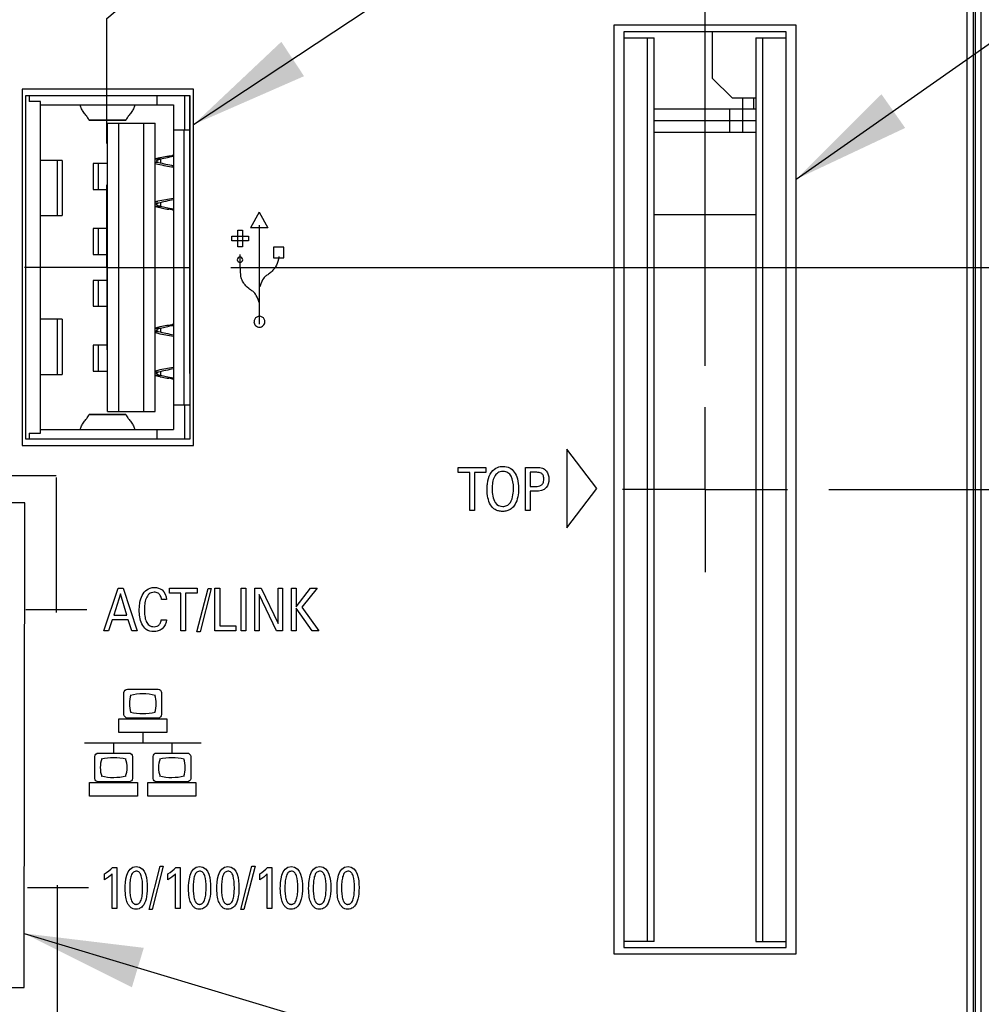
# Model space of a CAD drawing. Header units: inches. Extents: x 0.2 to 16.8, y 0.2 to 10.8.
# Tile 11 of 23: x 8.9 to 10.3, y 5.8 to 7.3. Entities that reach past the tile are written whole.
import ezdxf

# ---------------------------------------------------------------- set-up
doc = ezdxf.new("R2010")
doc.units = ezdxf.units.IN
doc.header["$LTSCALE"] = 0.935
doc.header["$MEASUREMENT"] = 0
doc.linetypes.add('CENTER', pattern=[0.6, 0.375, -0.075, 0.075, -0.075])
doc.linetypes.add('PHANTOM', pattern=[0.8, 0.45, -0.05, 0.1, -0.05, 0.1, -0.05])
doc.layers.get('0').update_dxf_attribs({"linetype": 'CONTINUOUS'})
for name, color, linetype in [('DATUMCURVES', 7, 'CONTINUOUS'), ('DEFAULT_1', 7, 'CENTER'), ('DETAIL', 7, 'CONTINUOUS'), ('DIMENSIONS', 7, 'CONTINUOUS')]:
    doc.layers.add(name, color=color, linetype=linetype)
doc.styles.get("Standard").update_dxf_attribs({"font": 'txt', "width": 0.8})
doc.dimstyles.new('DIMSTYLE_1', dxfattribs={"dimtxt": 0.125, "dimasz": 0.18, "dimexe": 0.18, "dimexo": 0.0625, "dimgap": 0.09, "dimtad": 0, "dimtih": 1, "dimtoh": 1, "dimdec": 3, "dimzin": 4, "dimdsep": 46, "dimtxsty": 'STANDARD', "dimblk": '_FILLED', "dimblk1": '_FILLED', "dimblk2": '_FILLED', "dimcen": 0.09, "dimadec": 0, "dimazin": 0, "dimtp": 0.01, "dimtm": 0.01, "dimtfac": 1, "dimtdec": 3, "dimtofl": 0, "dimtmove": 0, "dimatfit": 3, "dimldrblk": '_FILLED', "dimfxl": 1, "dimtolj": 1, "dimtzin": 4, "dimarcsym": 0})
doc.dimstyles.get("Standard").update_dxf_attribs({"dimtxt": 0.125, "dimasz": 0.18, "dimexe": 0.18, "dimexo": 0.0625, "dimgap": 0.09, "dimtad": 0, "dimtih": 1, "dimtoh": 1, "dimdec": 3, "dimzin": 4, "dimdsep": 46, "dimtxsty": 'STANDARD', "dimblk": '_FILLED', "dimblk1": '_FILLED', "dimblk2": '_FILLED', "dimcen": 0.09, "dimadec": 0, "dimazin": 0, "dimtol": 1, "dimtp": 0.01, "dimtm": 0.01, "dimtfac": 1, "dimtdec": 3, "dimtofl": 0, "dimtmove": 0, "dimatfit": 3, "dimldrblk": '_FILLED', "dimfxl": 1, "dimtolj": 1, "dimtzin": 4, "dimarcsym": 0})

# ---------------------------------------------------------------- blocks, each defined once
blk = doc.blocks.new('*D2')
at = {"layer": 'DIMENSIONS', "color": 2, "linetype": 'CONTINUOUS'}
blk.add_line((10.0961, 6.5971), (11.0147, 6.5971), dxfattribs=at)
at = {"layer": 'DIMENSIONS', "color": 2, "linetype": 'CONTINUOUS', "insert": (11.0772, 6.6596), "char_height": 0.125, "width": 1.325, "attachment_point": 1, "line_spacing_factor": 0.9}
blk.add_mtext('3.266{\\Ftxt.shx;\\W1.000000;\\H0.125000; }[82.95]', dxfattribs=at)
blk = doc.blocks.new('_FILLED')
at = {"color": 0, "linetype": 'BYBLOCK'}
blk.add_solid([(0, 0), (-1, 0.1736), (-1, -0.1736)], dxfattribs=at)
blk = doc.blocks.new('*D3')
at = {"layer": 'DIMENSIONS', "color": 2, "linetype": 'CONTINUOUS'}
blk.add_line((9.1897, 6.9339), (11.0147, 6.9339), dxfattribs=at)
at = {"layer": 'DIMENSIONS', "color": 2, "linetype": 'CONTINUOUS', "insert": (11.0772, 6.9964), "char_height": 0.125, "width": 1.325, "attachment_point": 1, "line_spacing_factor": 0.9}
blk.add_mtext('3.603{\\Ftxt.shx;\\W1.000000;\\H0.125000; }[91.51]', dxfattribs=at)
blk = doc.blocks.new('*D14')
at = {"layer": 'DIMENSIONS', "color": 2, "linetype": 'CONTINUOUS'}
for p, q in [((8.104, 6.0215), (8.104, 5.7547)), ((8.104, 5.7547), (8.2713, 5.559)), ((8.2713, 5.559), (8.2713, 2.4487))]:
    blk.add_line(p, q, dxfattribs=at)
at = {"layer": 'DIMENSIONS', "color": 2, "linetype": 'CONTINUOUS', "insert": (8.2088, 2.3862), "char_height": 0.125, "width": 1.325, "attachment_point": 3, "rotation": 90, "line_spacing_factor": 0.9}
blk.add_mtext('1.717{\\Ftxt.shx;\\W1.000000;\\H0.125000; }[43.62]', dxfattribs=at)
blk = doc.blocks.new('*D15')
at = {"layer": 'DIMENSIONS', "color": 2, "linetype": 'CONTINUOUS'}
for p, q in [((8.587, 6.0215), (8.587, 5.5366)), ((8.587, 5.5366), (8.7152, 5.4122)), ((8.7152, 5.4122), (8.7152, 2.4487))]:
    blk.add_line(p, q, dxfattribs=at)
at = {"layer": 'DIMENSIONS', "color": 2, "linetype": 'CONTINUOUS', "insert": (8.6527, 2.3862), "char_height": 0.125, "width": 1.325, "attachment_point": 3, "rotation": 90, "line_spacing_factor": 0.9}
blk.add_mtext('1.234{\\Ftxt.shx;\\W1.000000;\\H0.125000; }[31.35]', dxfattribs=at)
blk = doc.blocks.new('*D16')
at = {"layer": 'DIMENSIONS', "color": 2, "linetype": 'CONTINUOUS'}
blk.add_line((9.9085, 6.7847), (9.9085, 8.9992), dxfattribs=at)
at = {"layer": 'DIMENSIONS', "color": 2, "linetype": 'CONTINUOUS', "insert": (9.846, 9.0617), "char_height": 0.125, "width": 1.125, "attachment_point": 1, "rotation": 90, "line_spacing_factor": 0.9}
blk.add_mtext('.087{\\Ftxt.shx;\\W1.000000;\\H0.125000; }[2.21]', dxfattribs=at)
blk = doc.blocks.new('*D17')
at = {"layer": 'DIMENSIONS', "color": 2, "linetype": 'CONTINUOUS'}
for p, q in [((9.174, 7.4575), (9.174, 8.9992)), ((9.0022, 7.3109), (9.174, 7.4575)), ((9.0022, 7.1214), (9.0022, 7.3109))]:
    blk.add_line(p, q, dxfattribs=at)
at = {"layer": 'DIMENSIONS', "color": 2, "linetype": 'CONTINUOUS', "insert": (9.1115, 9.0617), "char_height": 0.125, "width": 1.225, "attachment_point": 1, "rotation": 90, "line_spacing_factor": 0.9}
blk.add_mtext('.819{\\Ftxt.shx;\\W1.000000;\\H0.125000; }[20.81]', dxfattribs=at)
blk = doc.blocks.new('*D18')
at = {"layer": 'DIMENSIONS', "color": 2, "linetype": 'CONTINUOUS'}
for p, q in [((8.9394, 7.5287), (8.9394, 8.9992)), ((8.6676, 7.2983), (8.9394, 7.5287)), ((8.6676, 7.1214), (8.6676, 7.2983))]:
    blk.add_line(p, q, dxfattribs=at)
at = {"layer": 'DIMENSIONS', "color": 2, "linetype": 'CONTINUOUS', "insert": (8.8769, 9.0617), "char_height": 0.125, "width": 1.325, "attachment_point": 1, "rotation": 90, "line_spacing_factor": 0.9}
blk.add_mtext('1.154{\\Ftxt.shx;\\W1.000000;\\H0.125000; }[29.31]', dxfattribs=at)
blk = doc.blocks.new('*D19')
at = {"layer": 'DIMENSIONS', "color": 2, "linetype": 'CONTINUOUS'}
for p, q in [((7.8915, 8.1745), (7.8915, 8.9992)), ((7.9983, 8.1042), (7.8915, 8.1745)), ((7.9983, 7.1214), (7.9983, 8.1042))]:
    blk.add_line(p, q, dxfattribs=at)
at = {"layer": 'DIMENSIONS', "color": 2, "linetype": 'CONTINUOUS', "insert": (7.829, 9.0617), "char_height": 0.125, "width": 1.325, "attachment_point": 1, "rotation": 90, "line_spacing_factor": 0.9}
blk.add_mtext('1.823{\\Ftxt.shx;\\W1.000000;\\H0.125000; }[46.31]', dxfattribs=at)
blk = doc.blocks.new('*D24')
at = {"layer": 'DIMENSIONS', "color": 2, "linetype": 'CONTINUOUS'}
for p, q in [((8.3329, 6.7464), (8.3329, 5.6674)), ((8.3329, 5.6674), (8.4796, 5.4711)), ((8.4796, 5.4711), (8.4796, 2.4487))]:
    blk.add_line(p, q, dxfattribs=at)
at = {"layer": 'DIMENSIONS', "color": 2, "linetype": 'CONTINUOUS', "insert": (8.4171, 2.3862), "char_height": 0.125, "width": 1.325, "attachment_point": 3, "rotation": 90, "line_spacing_factor": 0.9}
blk.add_mtext('1.489{\\Ftxt.shx;\\W1.000000;\\H0.125000; }[37.81]', dxfattribs=at)

msp = doc.modelspace()

# ---------------------------------------------------------------- linework, layer by layer
at = {"color": 7, "linetype": 'CONTINUOUS'}
for p, q in [((10.3155, 3.1362), (10.3155, 8.2741)), ((10.3055, 4.1481), (10.3055, 8.2441)), ((10.3184, 3.8741), (10.3184, 7.8741)), ((10.327, 3.8741), (10.327, 7.8741)), ((9.7705, 7.3011), (9.7705, 5.8931)), ((10.0465, 7.3011), (9.7705, 7.3011)), ((10.0465, 5.8931), (10.0465, 7.3011)), ((9.7855, 7.2909), (9.7855, 5.9029)), ((10.0315, 7.2909), (9.7855, 7.2909)), ((9.9195, 7.2909), (9.9195, 7.2209)), ((10.0315, 5.9029), (10.0315, 7.2909)), ((9.7855, 7.2819), (9.8315, 7.2819)), ((9.8215, 5.9119), (9.8215, 7.2819)), ((9.8315, 5.9119), (9.8315, 7.2819)), ((9.9855, 7.2819), (9.9855, 5.9119)), ((9.9855, 7.2819), (10.0315, 7.2819)), ((9.9955, 7.2819), (9.9955, 5.9119)), ((9.9195, 7.2209), (9.9495, 7.1909)), ((8.8735, 7.2041), (8.8735, 6.6641)), ((9.1335, 7.2041), (8.8735, 7.2041)), ((8.8785, 7.1941), (8.8785, 6.6741)), ((9.1285, 7.1941), (8.8785, 7.1941)), ((8.8841, 7.1941), (8.8841, 7.1853)), ((9.0782, 7.18), (9.0782, 7.1941)), ((9.1195, 7.1941), (9.1195, 7.1426)), ((9.1285, 6.6741), (9.1285, 7.1941)), ((9.1335, 6.6641), (9.1335, 7.2041)), ((8.9014, 7.1853), (8.8841, 7.1853)), ((8.9014, 6.6825), (8.9014, 7.1853)), ((8.9014, 7.18), (9.103, 7.18)), ((9.103, 7.18), (9.103, 6.6879)), ((9.9495, 7.1909), (9.9855, 7.1909)), ((9.9659, 7.1382), (9.9659, 7.1909)), ((9.9825, 7.1736), (9.9825, 7.1909)), ((9.9855, 7.1736), (9.8315, 7.1736)), ((9.9462, 7.1382), (9.9462, 7.1736)), ((8.9752, 7.1572), (8.9749, 7.1576)), ((8.9749, 7.1576), (9.0311, 7.1576)), ((8.9752, 7.1572), (9.0307, 7.1572)), ((9.003, 6.7154), (9.003, 7.1524)), ((9.003, 7.1524), (9.0754, 7.1524)), ((9.0203, 6.7154), (9.0203, 7.1524)), ((9.0307, 7.1572), (9.0311, 7.1576)), ((9.0581, 6.7154), (9.0581, 7.1524)), ((9.0754, 6.7154), (9.0754, 7.1524)), ((9.9855, 7.1562), (9.8315, 7.1562)), ((9.103, 7.1426), (9.1285, 7.1426)), ((9.1187, 7.1426), (9.1187, 6.7253)), ((9.9855, 7.1382), (9.8315, 7.1382)), ((8.9341, 7.0961), (8.9014, 7.0961)), ((8.9273, 7.0127), (8.9273, 7.0961)), ((8.9341, 7.0961), (8.9341, 7.0127)), ((8.9813, 7.0914), (8.9813, 7.052)), ((9.003, 7.0914), (8.9813, 7.0914)), ((8.9891, 7.0914), (8.9891, 7.052)), ((9.0824, 7.0998), (9.0754, 7.0982)), ((9.0754, 7.0982), (9.0833, 7.0982)), ((9.0754, 7.0931), (9.08, 7.0931)), ((9.0829, 7.0999), (9.0824, 7.0998)), ((9.0833, 7.0982), (9.0962, 7.1011)), ((9.0833, 7.0982), (9.0833, 7.0923)), ((9.0959, 7.1023), (9.103, 7.1023)), ((9.0971, 7.1013), (9.103, 7.1022)), ((8.9813, 7.052), (9.003, 7.052)), ((9.08, 7.0312), (9.0754, 7.0312)), ((9.0833, 7.032), (9.0833, 7.0261)), ((9.0833, 7.0261), (9.0754, 7.0261)), ((9.0754, 7.0261), (9.0824, 7.0245)), ((9.0824, 7.0245), (9.0829, 7.0244)), ((9.0962, 7.0232), (9.0833, 7.0261)), ((9.103, 7.022), (9.0959, 7.022)), ((9.103, 7.0221), (9.0971, 7.023)), ((8.9014, 7.0127), (8.9341, 7.0127)), ((9.8315, 7.0141), (9.9855, 7.0141)), ((8.9813, 6.993), (8.9813, 6.9536)), ((9.003, 6.993), (8.9813, 6.993)), ((8.9891, 6.993), (8.9891, 6.9536)), ((8.9813, 6.9536), (9.003, 6.9536)), ((8.9813, 6.9142), (8.9813, 6.8749)), ((9.003, 6.9142), (8.9813, 6.9142)), ((8.9891, 6.9142), (8.9891, 6.8749)), ((8.9813, 6.8749), (9.003, 6.8749)), ((8.9341, 6.8552), (8.9014, 6.8552)), ((8.9273, 6.7717), (8.9273, 6.8552)), ((8.9341, 6.8552), (8.9341, 6.7717)), ((9.0824, 6.8435), (9.0754, 6.8419)), ((9.0754, 6.8419), (9.0833, 6.8419)), ((9.0754, 6.8368), (9.08, 6.8368)), ((9.0829, 6.8436), (9.0824, 6.8435)), ((9.0833, 6.8419), (9.0962, 6.8448)), ((9.0833, 6.8419), (9.0833, 6.836)), ((9.0959, 6.846), (9.103, 6.846)), ((9.0971, 6.845), (9.103, 6.8459)), ((8.9813, 6.8158), (8.9813, 6.7764)), ((9.003, 6.8158), (8.9813, 6.8158)), ((8.9891, 6.8158), (8.9891, 6.7764)), ((8.9813, 6.7764), (9.003, 6.7764)), ((8.9014, 6.7717), (8.9341, 6.7717)), ((9.08, 6.7749), (9.0754, 6.7749)), ((9.0833, 6.7698), (9.0754, 6.7698)), ((9.0754, 6.7698), (9.0824, 6.7682)), ((9.0824, 6.7682), (9.0829, 6.7681)), ((9.0833, 6.7757), (9.0833, 6.7698)), ((9.0962, 6.7669), (9.0833, 6.7698)), ((9.103, 6.7657), (9.0959, 6.7657)), ((9.103, 6.7658), (9.0971, 6.7667)), ((9.103, 6.7253), (9.1285, 6.7253)), ((9.1195, 6.7253), (9.1195, 6.6741)), ((8.9752, 6.7106), (8.9749, 6.7103)), ((9.0311, 6.7103), (8.9749, 6.7103)), ((9.0307, 6.7106), (8.9752, 6.7106)), ((9.003, 6.7154), (9.0754, 6.7154)), ((9.0307, 6.7106), (9.0311, 6.7103)), ((8.9014, 6.6879), (9.103, 6.6879)), ((9.0782, 6.6741), (9.0782, 6.6879)), ((8.8785, 6.6741), (9.1285, 6.6741)), ((8.8841, 6.6825), (8.8841, 6.6741)), ((8.8841, 6.6825), (8.9014, 6.6825)), ((8.8735, 6.6641), (9.1335, 6.6641)), ((8.8775, 6.5771), (7.8125, 6.5771)), ((8.8765, 5.8421), (8.8775, 6.5771)), ((9.8315, 5.9119), (9.7855, 5.9119)), ((9.9855, 5.9119), (10.0315, 5.9119)), ((9.7855, 5.9029), (10.0315, 5.9029)), ((9.7705, 5.8931), (10.0465, 5.8931)), ((7.8115, 5.8421), (8.8765, 5.8421))]:
    msp.add_line(p, q, dxfattribs=at)
for centre, radius, start, end in [((9.1496, 7.4087), 0.326, 256.8541, 257.5758), ((9.1464, 7.3938), 0.3108, 257.5637, 261.9766), ((9.1597, 7.3996), 0.3167, 255.4342, 259.6879), ((9.1216, 6.9717), 0.1319, 100.6796, 101.1074), ((9.1496, 6.7156), 0.326, 102.4242, 103.1459), ((9.1462, 6.7317), 0.3096, 98.015, 102.4448), ((9.16, 6.7232), 0.3182, 100.3224, 104.5555), ((9.1216, 7.1526), 0.1319, 258.8926, 259.3205), ((9.1597, 7.1433), 0.3167, 255.4342, 259.6879), ((9.1216, 6.7154), 0.1319, 100.6796, 101.1074), ((9.1496, 7.1524), 0.326, 256.8541, 257.5758), ((9.1464, 7.1375), 0.3108, 257.5637, 261.9766), ((9.1496, 6.4593), 0.326, 102.4242, 103.1459), ((9.1462, 6.4754), 0.3096, 98.015, 102.4448), ((9.16, 6.4669), 0.3182, 100.3224, 104.5555), ((9.1216, 6.8963), 0.1319, 258.8926, 259.3205)]:
    msp.add_arc(centre, radius, start, end, dxfattribs=at)
for points, knots in [([(8.9749, 7.1576), (8.974, 7.1595), (8.9714, 7.1633), (8.9679, 7.1677), (8.9652, 7.1714), (8.9631, 7.1749), (8.9621, 7.1779), (8.9621, 7.1798)], [0, 0, 0, 0, 0.252922, 0.522366, 0.653503, 0.777575, 1, 1, 1, 1]), ([(9.0439, 7.1798), (9.0439, 7.1779), (9.0429, 7.1749), (9.0408, 7.1714), (9.0381, 7.1677), (9.0346, 7.1633), (9.032, 7.1595), (9.0311, 7.1576)], [0, 0, 0, 0, 0.222425, 0.346497, 0.477634, 0.747078, 1, 1, 1, 1]), ([(9.0774, 7.0949), (9.0774, 7.0952), (9.0777, 7.0957), (9.0783, 7.0962), (9.0793, 7.0969), (9.081, 7.0975), (9.0825, 7.098), (9.0833, 7.0982)], [0, 0, 0, 0, 0.13528, 0.228842, 0.3432, 0.634565, 1, 1, 1, 1]), ([(9.08, 7.0931), (9.0796, 7.0932), (9.079, 7.0934), (9.0781, 7.0938), (9.0776, 7.0943), (9.0774, 7.0947), (9.0774, 7.0949)], [0, 0, 0, 0, 0.351759, 0.628872, 0.836247, 1, 1, 1, 1]), ([(9.0959, 7.1023), (9.0948, 7.1022), (9.0905, 7.1016), (9.0862, 7.1007), (9.0829, 7.0999)], [0, 0, 0, 0, 0.248754, 1, 1, 1, 1]), ([(9.1031, 7.1041), (9.1027, 7.1039), (9.1018, 7.1036), (9.0994, 7.1028), (9.0974, 7.1025), (9.0959, 7.1023)], [0, 0, 0, 0, 0.165177, 0.391889, 1, 1, 1, 1]), ([(9.0774, 7.0294), (9.0774, 7.0296), (9.0776, 7.03), (9.0781, 7.0305), (9.079, 7.0309), (9.0796, 7.0311), (9.08, 7.0312)], [0, 0, 0, 0, 0.163749, 0.371128, 0.648257, 1, 1, 1, 1]), ([(9.0833, 7.0261), (9.0825, 7.0263), (9.081, 7.0267), (9.0793, 7.0274), (9.0783, 7.028), (9.0777, 7.0286), (9.0774, 7.0291), (9.0774, 7.0294)], [0, 0, 0, 0, 0.36542, 0.656758, 0.771126, 0.864699, 1, 1, 1, 1]), ([(9.0829, 7.0244), (9.084, 7.0241), (9.0883, 7.0232), (9.0926, 7.0224), (9.0959, 7.022)], [0, 0, 0, 0, 0.251398, 1, 1, 1, 1]), ([(9.1031, 7.0202), (9.1027, 7.0204), (9.1018, 7.0207), (9.0994, 7.0214), (9.0974, 7.0218), (9.0959, 7.022)], [0, 0, 0, 0, 0.165172, 0.391879, 1, 1, 1, 1]), ([(9.0774, 6.8386), (9.0774, 6.8389), (9.0777, 6.8394), (9.0783, 6.8399), (9.0793, 6.8406), (9.081, 6.8412), (9.0825, 6.8417), (9.0833, 6.8419)], [0, 0, 0, 0, 0.13528, 0.228842, 0.3432, 0.634565, 1, 1, 1, 1]), ([(9.08, 6.8368), (9.0796, 6.8369), (9.079, 6.8371), (9.0781, 6.8375), (9.0776, 6.838), (9.0774, 6.8384), (9.0774, 6.8386)], [0, 0, 0, 0, 0.351759, 0.628872, 0.836247, 1, 1, 1, 1]), ([(9.0959, 6.846), (9.0948, 6.8459), (9.0905, 6.8453), (9.0862, 6.8444), (9.0829, 6.8436)], [0, 0, 0, 0, 0.248754, 1, 1, 1, 1]), ([(9.1031, 6.8478), (9.1027, 6.8476), (9.1018, 6.8473), (9.0994, 6.8465), (9.0974, 6.8462), (9.0959, 6.846)], [0, 0, 0, 0, 0.165177, 0.391889, 1, 1, 1, 1]), ([(9.0774, 6.7731), (9.0774, 6.7733), (9.0776, 6.7737), (9.0781, 6.7742), (9.079, 6.7746), (9.0796, 6.7748), (9.08, 6.7749)], [0, 0, 0, 0, 0.163749, 0.371128, 0.648257, 1, 1, 1, 1]), ([(9.0833, 6.7698), (9.0825, 6.77), (9.081, 6.7704), (9.0793, 6.7711), (9.0783, 6.7717), (9.0777, 6.7723), (9.0774, 6.7728), (9.0774, 6.7731)], [0, 0, 0, 0, 0.36542, 0.656758, 0.771126, 0.864699, 1, 1, 1, 1]), ([(9.0829, 6.7681), (9.084, 6.7678), (9.0883, 6.7669), (9.0926, 6.7661), (9.0959, 6.7657)], [0, 0, 0, 0, 0.251398, 1, 1, 1, 1]), ([(9.1031, 6.7639), (9.1027, 6.7641), (9.1018, 6.7644), (9.0994, 6.7652), (9.0974, 6.7655), (9.0959, 6.7657)], [0, 0, 0, 0, 0.165172, 0.391879, 1, 1, 1, 1]), ([(8.9621, 6.688), (8.9621, 6.6899), (8.9631, 6.6929), (8.9652, 6.6964), (8.9679, 6.7001), (8.9714, 6.7045), (8.974, 6.7083), (8.9749, 6.7103)], [0, 0, 0, 0, 0.222425, 0.346497, 0.477634, 0.747078, 1, 1, 1, 1]), ([(9.0311, 6.7103), (9.032, 6.7083), (9.0346, 6.7045), (9.0381, 6.7001), (9.0408, 6.6964), (9.0429, 6.6929), (9.0439, 6.6899), (9.0439, 6.688)], [0, 0, 0, 0, 0.252922, 0.522366, 0.653503, 0.777575, 1, 1, 1, 1])]:
    msp.add_open_spline(points, degree=3, knots=knots, dxfattribs=at)
at = {"layer": 'DATUMCURVES', "color": 8, "linetype": 'PHANTOM'}
msp.add_line((9.1274, 7.1939), (9.1274, 6.6739), dxfattribs=at)
at = {"layer": 'DATUMCURVES', "color": 40, "linetype": 'CONTINUOUS'}
for p, q in [((9.233, 7.0177), (9.2197, 6.9937)), ((9.233, 7.0177), (9.2462, 6.9937)), ((9.2006, 6.9652), (9.2006, 6.9902)), ((9.2006, 6.9902), (9.2076, 6.9902)), ((9.2076, 6.9902), (9.2076, 6.9652)), ((9.2462, 6.9937), (9.2197, 6.9937)), ((9.2333, 6.8476), (9.2333, 6.9976)), ((9.1916, 6.9742), (9.1916, 6.9812)), ((9.1916, 6.9812), (9.2166, 6.9812)), ((9.2166, 6.9742), (9.1916, 6.9742)), ((9.2166, 6.9812), (9.2166, 6.9742)), ((9.2076, 6.9652), (9.2006, 6.9652)), ((9.2544, 6.9643), (9.2544, 6.9483)), ((9.2703, 6.9643), (9.2544, 6.9643)), ((9.2703, 6.9483), (9.2703, 6.9643)), ((9.2039, 6.9441), (9.2039, 6.9532)), ((9.2041, 6.9369), (9.2039, 6.9441)), ((9.2544, 6.9483), (9.2703, 6.9483)), ((9.2611, 6.9429), (9.2601, 6.9399)), ((9.262, 6.9464), (9.2611, 6.9429)), ((9.2626, 6.9504), (9.262, 6.9464)), ((9.2043, 6.9311), (9.2041, 6.9369)), ((9.2045, 6.9266), (9.2043, 6.9311)), ((9.2048, 6.9231), (9.2045, 6.9266)), ((9.2496, 6.9257), (9.2483, 6.9247)), ((9.2509, 6.9268), (9.2496, 6.9257)), ((9.2523, 6.9281), (9.2509, 6.9268)), ((9.2537, 6.9296), (9.2523, 6.9281)), ((9.255, 6.9311), (9.2537, 6.9296)), ((9.2564, 6.9328), (9.255, 6.9311)), ((9.2576, 6.9348), (9.2564, 6.9328)), ((9.2589, 6.9372), (9.2576, 6.9348)), ((9.2601, 6.9399), (9.2589, 6.9372)), ((9.2052, 6.9204), (9.2048, 6.9231)), ((9.2058, 6.9182), (9.2052, 6.9204)), ((9.2063, 6.9164), (9.2058, 6.9182)), ((9.207, 6.9147), (9.2063, 6.9164)), ((9.2077, 6.913), (9.207, 6.9147)), ((9.2085, 6.9115), (9.2077, 6.913)), ((9.2095, 6.9101), (9.2085, 6.9115)), ((9.2368, 6.9122), (9.2354, 6.9087)), ((9.2381, 6.9149), (9.2368, 6.9122)), ((9.2392, 6.9169), (9.2381, 6.9149)), ((9.2403, 6.9184), (9.2392, 6.9169)), ((9.2414, 6.9196), (9.2403, 6.9184)), ((9.2425, 6.9205), (9.2414, 6.9196)), ((9.2436, 6.9212), (9.2425, 6.9205)), ((9.2447, 6.922), (9.2436, 6.9212)), ((9.2458, 6.9228), (9.2447, 6.922)), ((9.2471, 6.9237), (9.2458, 6.9228)), ((9.2483, 6.9247), (9.2471, 6.9237)), ((9.2103, 6.9087), (9.2095, 6.9101)), ((9.2114, 6.9073), (9.2103, 6.9087)), ((9.2124, 6.9061), (9.2114, 6.9073)), ((9.2135, 6.9049), (9.2124, 6.9061)), ((9.2146, 6.9039), (9.2135, 6.9049)), ((9.2171, 6.9018), (9.2146, 6.9039)), ((9.2183, 6.9009), (9.2171, 6.9018)), ((9.2195, 6.9), (9.2183, 6.9009)), ((9.2207, 6.8992), (9.2195, 6.9)), ((9.2219, 6.8984), (9.2207, 6.8992)), ((9.223, 6.8976), (9.2219, 6.8984)), ((9.2241, 6.8968), (9.223, 6.8976)), ((9.2251, 6.896), (9.2241, 6.8968)), ((9.2263, 6.8948), (9.2251, 6.896)), ((9.2354, 6.9087), (9.234, 6.9043)), ((9.2273, 6.8933), (9.2263, 6.8948)), ((9.2285, 6.8913), (9.2273, 6.8933)), ((9.2297, 6.8885), (9.2285, 6.8913)), ((9.2311, 6.8851), (9.2297, 6.8885)), ((9.2326, 6.8806), (9.2311, 6.8851)), ((9.699, 6.6583), (9.699, 6.5389)), ((9.7443, 6.5987), (9.699, 6.6583)), ((9.5345, 6.6228), (9.5345, 6.6305)), ((9.5345, 6.6305), (9.5765, 6.6305)), ((9.5765, 6.6305), (9.5765, 6.6228)), ((9.6364, 6.5654), (9.6364, 6.6305)), ((9.6364, 6.6305), (9.6538, 6.6305)), ((8.9251, 6.6178), (7.7631, 6.6178)), ((8.9251, 6.6153), (8.9251, 6.4106)), ((9.5519, 6.6228), (9.5345, 6.6228)), ((9.5519, 6.5654), (9.5519, 6.6228)), ((9.559, 6.6228), (9.559, 6.5654)), ((9.5765, 6.6228), (9.559, 6.6228)), ((9.6436, 6.6232), (9.6436, 6.6019)), ((9.6537, 6.6232), (9.6436, 6.6232)), ((9.6436, 6.6019), (9.6522, 6.6019)), ((9.699, 6.5389), (9.7443, 6.5987)), ((9.6436, 6.5944), (9.6436, 6.5654)), ((9.652, 6.5944), (9.6436, 6.5944)), ((9.559, 6.5654), (9.5519, 6.5654)), ((9.6436, 6.5654), (9.6364, 6.5654)), ((8.9973, 6.3827), (9.0192, 6.4477)), ((9.0227, 6.4388), (9.0126, 6.4069)), ((9.0192, 6.4477), (9.0269, 6.4477)), ((9.0323, 6.4069), (9.0227, 6.4388)), ((9.0269, 6.4477), (9.0479, 6.3827)), ((9.0967, 6.4401), (9.0967, 6.4477)), ((9.0967, 6.4477), (9.1387, 6.4477)), ((9.1142, 6.4401), (9.0967, 6.4401)), ((9.1142, 6.3827), (9.1142, 6.4401)), ((9.1213, 6.4401), (9.1213, 6.3827)), ((9.1387, 6.4401), (9.1213, 6.4401)), ((9.1386, 6.3813), (9.1554, 6.4469)), ((9.1387, 6.4477), (9.1387, 6.4401)), ((9.1601, 6.4469), (9.1433, 6.3813)), ((9.1554, 6.4469), (9.1601, 6.4469)), ((9.1659, 6.3827), (9.1659, 6.4477)), ((9.1659, 6.4477), (9.173, 6.4477)), ((9.173, 6.4477), (9.173, 6.3907)), ((9.2056, 6.3827), (9.2056, 6.4477)), ((9.2056, 6.4477), (9.2128, 6.4477)), ((9.2128, 6.4477), (9.2128, 6.3827)), ((9.2261, 6.3827), (9.2261, 6.4477)), ((9.2261, 6.4477), (9.2361, 6.4477)), ((9.2327, 6.4379), (9.2327, 6.3827)), ((9.2591, 6.3827), (9.2327, 6.4379)), ((9.2361, 6.4477), (9.2617, 6.394)), ((9.2617, 6.394), (9.2617, 6.4477)), ((9.2617, 6.4477), (9.2683, 6.4477)), ((9.2683, 6.4477), (9.2683, 6.3827)), ((9.282, 6.3827), (9.282, 6.4477)), ((9.282, 6.4477), (9.2891, 6.4477)), ((9.2891, 6.4193), (9.3108, 6.4477)), ((9.2891, 6.4477), (9.2891, 6.4193)), ((9.3207, 6.4477), (9.2974, 6.4186)), ((9.3108, 6.4477), (9.3207, 6.4477)), ((9.0926, 6.4302), (9.0849, 6.4302)), ((9.2974, 6.4186), (9.3232, 6.3827)), ((8.9718, 6.4147), (8.8794, 6.4147)), ((9.0126, 6.4069), (9.0323, 6.4069)), ((9.2891, 6.4172), (9.2891, 6.3827)), ((9.3131, 6.3827), (9.2891, 6.4172)), ((9.0103, 6.3996), (9.0047, 6.3827)), ((9.0345, 6.3996), (9.0103, 6.3996)), ((9.0401, 6.3827), (9.0345, 6.3996)), ((9.0845, 6.3998), (9.0924, 6.3998)), ((9.173, 6.3907), (9.1973, 6.3907)), ((9.1973, 6.3907), (9.1973, 6.3827)), ((9.0047, 6.3827), (8.9973, 6.3827)), ((9.0479, 6.3827), (9.0401, 6.3827)), ((9.1213, 6.3827), (9.1142, 6.3827)), ((9.1433, 6.3813), (9.1386, 6.3813)), ((9.1973, 6.3827), (9.1659, 6.3827)), ((9.2128, 6.3827), (9.2056, 6.3827)), ((9.2327, 6.3827), (9.2261, 6.3827)), ((9.2683, 6.3827), (9.2591, 6.3827)), ((9.2891, 6.3827), (9.282, 6.3827)), ((9.3232, 6.3827), (9.3131, 6.3827)), ((9.0279, 6.2559), (9.0279, 6.2892)), ((9.0332, 6.2945), (9.0797, 6.2945)), ((9.085, 6.2892), (9.085, 6.2559)), ((9.0201, 6.2289), (9.0201, 6.2496)), ((9.0201, 6.2496), (9.0927, 6.2496)), ((9.0797, 6.2506), (9.0332, 6.2506)), ((9.0927, 6.2496), (9.0927, 6.2289)), ((9.0927, 6.2289), (9.0201, 6.2289)), ((9.0564, 6.2289), (9.0564, 6.2133)), ((8.9682, 6.2133), (9.1447, 6.2133)), ((9.0123, 6.2133), (9.0123, 6.1977)), ((9.1005, 6.2133), (9.1005, 6.1977)), ((8.989, 6.1977), (9.0356, 6.1977)), ((9.0773, 6.1977), (9.1238, 6.1977)), ((8.9837, 6.1591), (8.9837, 6.1925)), ((9.0409, 6.1925), (9.0409, 6.1591)), ((9.072, 6.1591), (9.072, 6.1925)), ((9.1291, 6.1925), (9.1291, 6.1591)), ((8.9759, 6.1321), (8.9759, 6.1528)), ((8.9759, 6.1528), (9.0486, 6.1528)), ((9.0356, 6.1538), (8.989, 6.1538)), ((9.0486, 6.1528), (9.0486, 6.1321)), ((9.0642, 6.1321), (9.0642, 6.1528)), ((9.0642, 6.1528), (9.1368, 6.1528)), ((9.1238, 6.1538), (9.0773, 6.1538)), ((9.1368, 6.1528), (9.1368, 6.1321)), ((9.0486, 6.1321), (8.9759, 6.1321)), ((9.1368, 6.1321), (9.0642, 6.1321)), ((9.0106, 6.0244), (9.017, 6.0244)), ((9.017, 6.0244), (9.017, 5.9621)), ((9.066, 5.9607), (9.0829, 6.0263)), ((9.0875, 6.0263), (9.0708, 5.9607)), ((9.0829, 6.0263), (9.0875, 6.0263)), ((9.1067, 6.0244), (9.1131, 6.0244)), ((9.1131, 6.0244), (9.1131, 5.9621)), ((9.205, 5.9607), (9.2219, 6.0263)), ((9.2266, 6.0263), (9.2098, 5.9607)), ((9.2219, 6.0263), (9.2266, 6.0263)), ((9.2457, 6.0244), (9.2521, 6.0244)), ((9.2521, 6.0244), (9.2521, 5.9621)), ((8.9985, 6.0056), (8.9985, 6.0146)), ((9.0101, 5.9621), (9.0101, 6.0146)), ((9.0946, 6.0056), (9.0946, 6.0146)), ((9.1062, 5.9621), (9.1062, 6.0146)), ((9.2336, 6.0056), (9.2336, 6.0146)), ((9.2452, 5.9621), (9.2452, 6.0146)), ((8.9741, 5.9931), (8.8817, 5.9931)), ((8.9274, 5.7925), (8.9274, 5.9972)), ((9.017, 5.9621), (9.0101, 5.9621)), ((9.0708, 5.9607), (9.066, 5.9607)), ((9.1131, 5.9621), (9.1062, 5.9621)), ((9.2098, 5.9607), (9.205, 5.9607)), ((9.2521, 5.9621), (9.2452, 5.9621))]:
    msp.add_line(p, q, dxfattribs=at)
for centre, radius, start, end in [((9.2333, 6.8514), 0.00825, 359.9897, 180.0103), ((9.0759, 6.2725), 0.0397, 160.2554, 199.7446), ((9.0565, 6.209), 0.0784, 76.1545, 103.8455), ((9.0566, 6.3359), 0.0784, 256.1532, 283.8468), ((8.9931, 6.1756), 0.0396, 340.2453, 19.7547), ((9.1006, 6.1122), 0.0784, 76.1545, 103.8455), ((9.0813, 6.1756), 0.0396, 340.2453, 19.7547), ((9.0124, 6.2395), 0.0788, 256.2297, 283.8085), ((9.1006, 6.2394), 0.0787, 256.2196, 283.8186)]:
    msp.add_arc(centre, radius, start, end, dxfattribs=at)
for points, knots in [([(9.2081, 6.9455), (9.2081, 6.9475), (9.205, 6.9506), (9.2006, 6.9487), (9.1997, 6.9465), (9.1997, 6.9454), (9.1997, 6.9453)], [0, 0, 0, 0, 0.489724, 0.737572, 0.985421, 1, 1, 1, 1]), ([(9.1997, 6.9453), (9.1998, 6.9443), (9.2007, 6.9422), (9.205, 6.9404), (9.2081, 6.9434), (9.2081, 6.9455)], [0, 0, 0, 0, 0.240275, 0.495567, 1, 1, 1, 1]), ([(9.585, 6.6234), (9.5877, 6.6271), (9.594, 6.6315), (9.6041, 6.6327), (9.6124, 6.6307), (9.62, 6.6243), (9.6247, 6.6139), (9.6263, 6.6), (9.6252, 6.5855), (9.6222, 6.5769), (9.6196, 6.5729), (9.6189, 6.572)], [0, 0, 0, 0, 0.093837, 0.187674, 0.32766, 0.467646, 0.607632, 0.747619, 0.85735, 0.967081, 1, 1, 1, 1]), ([(9.6538, 6.6305), (9.6566, 6.6305), (9.662, 6.6306), (9.6683, 6.6259), (9.6713, 6.6194), (9.6724, 6.6106), (9.6693, 6.5971), (9.6576, 6.5944), (9.652, 6.5944)], [0, 0, 0, 0, 0.138775, 0.265429, 0.374068, 0.491669, 0.717665, 1, 1, 1, 1]), ([(9.6189, 6.572), (9.6174, 6.57), (9.6142, 6.567), (9.6084, 6.5645), (9.6019, 6.5636), (9.5955, 6.5644), (9.5888, 6.5671), (9.5828, 6.5734), (9.579, 6.5845), (9.5781, 6.5946), (9.5784, 6.6034), (9.5796, 6.6127), (9.5822, 6.6196), (9.585, 6.6234)], [0, 0, 0, 0, 0.098491, 0.168842, 0.239193, 0.306448, 0.373703, 0.508213, 0.642723, 0.777234, 0.832925, 0.888617, 1, 1, 1, 1]), ([(9.6182, 6.5987), (9.6182, 6.6061), (9.6168, 6.6158), (9.6111, 6.6223), (9.6067, 6.6243), (9.6023, 6.6248), (9.5978, 6.6242), (9.593, 6.6219), (9.5888, 6.6168), (9.5863, 6.608), (9.5859, 6.6014), (9.5859, 6.598)], [0, 0, 0, 0, 0.237166, 0.355748, 0.41504, 0.474331, 0.54004, 0.605748, 0.737166, 0.868583, 1, 1, 1, 1]), ([(9.6522, 6.6019), (9.6535, 6.6019), (9.6562, 6.602), (9.6603, 6.6032), (9.663, 6.6062), (9.6641, 6.6097), (9.6643, 6.6129), (9.6641, 6.6161), (9.6631, 6.6194), (9.6607, 6.6222), (9.657, 6.6231), (9.6548, 6.6232), (9.6537, 6.6232)], [0, 0, 0, 0, 0.108724, 0.223935, 0.348953, 0.427926, 0.52676, 0.620899, 0.694972, 0.80877, 0.909738, 1, 1, 1, 1]), ([(9.5905, 6.5775), (9.5934, 6.5729), (9.6001, 6.5709), (9.6083, 6.5722), (9.6148, 6.5776), (9.618, 6.5892), (9.6182, 6.5965), (9.6182, 6.5987)], [0, 0, 0, 0, 0.28362, 0.431006, 0.578393, 0.789196, 1, 1, 1, 1]), ([(9.0516, 6.4219), (9.0517, 6.4232), (9.0524, 6.4282), (9.0549, 6.4367), (9.0619, 6.4466), (9.074, 6.4497), (9.0881, 6.446), (9.0922, 6.4356), (9.0926, 6.4302)], [0, 0, 0, 0, 0.055563, 0.22937, 0.393901, 0.572209, 0.756139, 1, 1, 1, 1]), ([(9.0849, 6.4302), (9.0846, 6.4324), (9.0837, 6.4363), (9.0803, 6.4399), (9.0768, 6.4412), (9.0733, 6.4416), (9.0694, 6.441), (9.0647, 6.4382), (9.061, 6.4319), (9.0592, 6.4234), (9.0587, 6.4145), (9.059, 6.4085), (9.0595, 6.4054)], [0, 0, 0, 0, 0.111247, 0.188802, 0.234855, 0.2903, 0.360868, 0.424888, 0.557399, 0.705, 0.849154, 1, 1, 1, 1]), ([(9.0924, 6.3998), (9.092, 6.3947), (9.0886, 6.3869), (9.0798, 6.3824), (9.0714, 6.3811), (9.0613, 6.3838), (9.0545, 6.3933), (9.0517, 6.4038), (9.051, 6.4135), (9.0513, 6.4195), (9.0516, 6.4219)], [0, 0, 0, 0, 0.191981, 0.276997, 0.36091, 0.505628, 0.638151, 0.777001, 0.907425, 1, 1, 1, 1]), ([(9.0595, 6.4054), (9.0599, 6.4026), (9.0611, 6.3974), (9.0657, 6.3906), (9.0726, 6.3887), (9.0783, 6.3896), (9.0821, 6.3926), (9.0839, 6.3964), (9.0844, 6.3988), (9.0845, 6.3998)], [0, 0, 0, 0, 0.210008, 0.393185, 0.582425, 0.697282, 0.818293, 0.923067, 1, 1, 1, 1]), ([(9.0745, 6.259), (9.0761, 6.2633), (9.0776, 6.2724), (9.0761, 6.2815), (9.0745, 6.2858)], [0, 0, 0, 0, 0.499239, 1, 1, 1, 1]), ([(8.9944, 6.1891), (8.9928, 6.1848), (8.9913, 6.1757), (8.9928, 6.1666), (8.9944, 6.1623)], [0, 0, 0, 0, 0.499315, 1, 1, 1, 1]), ([(9.0826, 6.1891), (9.0811, 6.1848), (9.0795, 6.1757), (9.0811, 6.1666), (9.0826, 6.1623)], [0, 0, 0, 0, 0.499315, 1, 1, 1, 1]), ([(9.0461, 6.0185), (9.0443, 6.0183), (9.0408, 6.0165), (9.0381, 6.0103), (9.0368, 6.0017), (9.0366, 5.9921), (9.037, 5.9829), (9.0382, 5.9763), (9.04, 5.9723), (9.0416, 5.9701), (9.0434, 5.9689), (9.0448, 5.9685), (9.0458, 5.9683), (9.0461, 5.9683), (9.0464, 5.9683)], [0, 0, 0, 0, 0.103192, 0.215766, 0.328339, 0.440912, 0.580684, 0.720456, 0.790342, 0.860228, 0.930114, 0.965057, 0.982529, 1, 1, 1, 1]), ([(9.0464, 5.9683), (9.0468, 5.9683), (9.048, 5.9684), (9.0497, 5.969), (9.0523, 5.9711), (9.0547, 5.9762), (9.056, 5.9845), (9.0565, 5.9983), (9.0554, 6.0101), (9.0517, 6.0172), (9.0481, 6.0186), (9.0462, 6.0185), (9.0461, 6.0185)], [0, 0, 0, 0, 0.026362, 0.052723, 0.105447, 0.210893, 0.31634, 0.421787, 0.704115, 0.845278, 0.986442, 1, 1, 1, 1]), ([(9.1422, 6.0185), (9.1404, 6.0183), (9.1369, 6.0165), (9.1342, 6.0103), (9.133, 6.0017), (9.1327, 5.9921), (9.1331, 5.9829), (9.1344, 5.9763), (9.1361, 5.9723), (9.1377, 5.9701), (9.1395, 5.9689), (9.1409, 5.9685), (9.1419, 5.9683), (9.1422, 5.9683), (9.1425, 5.9683)], [0, 0, 0, 0, 0.103192, 0.215766, 0.328339, 0.440912, 0.580684, 0.720456, 0.790342, 0.860228, 0.930114, 0.965057, 0.982529, 1, 1, 1, 1]), ([(9.1425, 5.9683), (9.1429, 5.9683), (9.1441, 5.9684), (9.1458, 5.969), (9.1485, 5.9711), (9.1508, 5.9762), (9.1522, 5.9845), (9.1526, 5.9983), (9.1515, 6.0101), (9.1478, 6.0172), (9.1442, 6.0186), (9.1424, 6.0185), (9.1422, 6.0185)], [0, 0, 0, 0, 0.026362, 0.052723, 0.105447, 0.210893, 0.31634, 0.421787, 0.704115, 0.845278, 0.986442, 1, 1, 1, 1]), ([(9.1851, 6.0185), (9.1834, 6.0183), (9.1798, 6.0165), (9.1772, 6.0103), (9.1759, 6.0017), (9.1756, 5.9921), (9.176, 5.9829), (9.1773, 5.9763), (9.179, 5.9723), (9.1807, 5.9701), (9.1825, 5.9689), (9.1838, 5.9685), (9.1848, 5.9683), (9.1851, 5.9683), (9.1855, 5.9683)], [0, 0, 0, 0, 0.103192, 0.215766, 0.328339, 0.440912, 0.580684, 0.720456, 0.790342, 0.860228, 0.930114, 0.965057, 0.982529, 1, 1, 1, 1]), ([(9.1855, 5.9683), (9.1858, 5.9683), (9.187, 5.9684), (9.1887, 5.969), (9.1914, 5.9711), (9.1937, 5.9762), (9.1951, 5.9845), (9.1955, 5.9983), (9.1944, 6.0101), (9.1907, 6.0172), (9.1871, 6.0186), (9.1853, 6.0185), (9.1851, 6.0185)], [0, 0, 0, 0, 0.026361, 0.052722, 0.105444, 0.210889, 0.316333, 0.421777, 0.704099, 0.845259, 0.98642, 1, 1, 1, 1]), ([(9.2817, 6.0185), (9.2798, 6.0185), (9.276, 6.0167), (9.2733, 6.0103), (9.272, 6.0017), (9.2718, 5.9921), (9.2721, 5.9829), (9.2734, 5.9763), (9.2751, 5.9723), (9.2768, 5.9701), (9.2786, 5.9689), (9.28, 5.9685), (9.2809, 5.9683), (9.2812, 5.9683), (9.2816, 5.9683)], [0, 0, 0, 0, 0.111527, 0.223054, 0.334581, 0.446109, 0.584581, 0.723054, 0.792291, 0.861527, 0.930764, 0.965382, 0.982691, 1, 1, 1, 1]), ([(9.2816, 5.9683), (9.282, 5.9683), (9.2832, 5.9684), (9.2848, 5.969), (9.2875, 5.9711), (9.2899, 5.9762), (9.2912, 5.9845), (9.2916, 5.9983), (9.2905, 6.0101), (9.2868, 6.0172), (9.2834, 6.0185), (9.2817, 6.0185)], [0, 0, 0, 0, 0.026724, 0.053448, 0.106896, 0.213792, 0.320688, 0.427584, 0.713792, 0.856896, 1, 1, 1, 1]), ([(9.3241, 6.0185), (9.3224, 6.0183), (9.3188, 6.0165), (9.3162, 6.0103), (9.3149, 6.0017), (9.3147, 5.9921), (9.315, 5.9829), (9.3163, 5.9763), (9.318, 5.9723), (9.3197, 5.9701), (9.3215, 5.9689), (9.3229, 5.9685), (9.3238, 5.9683), (9.3241, 5.9683), (9.3245, 5.9683)], [0, 0, 0, 0, 0.103192, 0.215766, 0.328339, 0.440912, 0.580684, 0.720456, 0.790342, 0.860228, 0.930114, 0.965057, 0.982529, 1, 1, 1, 1]), ([(9.3245, 5.9683), (9.3249, 5.9683), (9.3261, 5.9684), (9.3277, 5.969), (9.3304, 5.9711), (9.3328, 5.9762), (9.3341, 5.9845), (9.3345, 5.9983), (9.3334, 6.0101), (9.3297, 6.0172), (9.3261, 6.0186), (9.3243, 6.0185), (9.3241, 6.0185)], [0, 0, 0, 0, 0.026362, 0.052723, 0.105447, 0.210893, 0.31634, 0.421787, 0.704115, 0.845278, 0.986442, 1, 1, 1, 1]), ([(9.3671, 6.0185), (9.3653, 6.0183), (9.3618, 6.0165), (9.3591, 6.0103), (9.3578, 6.0017), (9.3576, 5.9921), (9.358, 5.9829), (9.3592, 5.9763), (9.3609, 5.9723), (9.3626, 5.9701), (9.3644, 5.9689), (9.3658, 5.9685), (9.3668, 5.9683), (9.367, 5.9683), (9.3674, 5.9683)], [0, 0, 0, 0, 0.103192, 0.215766, 0.328339, 0.440912, 0.580684, 0.720456, 0.790342, 0.860228, 0.930114, 0.965057, 0.982529, 1, 1, 1, 1]), ([(9.3674, 5.9683), (9.3678, 5.9683), (9.369, 5.9684), (9.3706, 5.969), (9.3733, 5.9711), (9.3757, 5.9762), (9.377, 5.9845), (9.3774, 5.9983), (9.3764, 6.0101), (9.3726, 6.0172), (9.3691, 6.0186), (9.3672, 6.0185), (9.3671, 6.0185)], [0, 0, 0, 0, 0.026362, 0.052723, 0.105447, 0.210894, 0.316341, 0.421788, 0.704116, 0.84528, 0.986444, 1, 1, 1, 1]), ([(9.0632, 5.994), (9.0632, 5.9866), (9.0621, 5.9752), (9.0571, 5.9653), (9.0506, 5.9611), (9.0454, 5.9606), (9.0417, 5.9614), (9.0379, 5.9638), (9.0349, 5.9672), (9.0326, 5.9717), (9.0306, 5.9783), (9.0298, 5.987), (9.0298, 5.9925)], [0, 0, 0, 0, 0.085849, 0.171698, 0.238498, 0.305298, 0.404233, 0.503169, 0.602105, 0.70104, 0.85052, 1, 1, 1, 1]), ([(9.1593, 5.994), (9.1593, 5.9866), (9.1582, 5.9752), (9.1533, 5.9653), (9.1467, 5.9611), (9.1415, 5.9606), (9.1379, 5.9614), (9.134, 5.9638), (9.131, 5.9672), (9.1287, 5.9717), (9.1267, 5.9783), (9.1259, 5.987), (9.1259, 5.9925)], [0, 0, 0, 0, 0.085848, 0.171696, 0.238475, 0.305254, 0.404159, 0.503064, 0.60197, 0.700875, 0.850437, 1, 1, 1, 1]), ([(9.2022, 5.994), (9.2022, 5.9866), (9.2011, 5.9752), (9.1962, 5.9653), (9.1896, 5.9611), (9.1844, 5.9606), (9.1808, 5.9614), (9.1769, 5.9638), (9.174, 5.9672), (9.1717, 5.9717), (9.1696, 5.9783), (9.1688, 5.987), (9.1688, 5.9925)], [0, 0, 0, 0, 0.085225, 0.170449, 0.236939, 0.303428, 0.402602, 0.501775, 0.600949, 0.700123, 0.850061, 1, 1, 1, 1]), ([(9.2984, 5.994), (9.2984, 5.9866), (9.2972, 5.9752), (9.2923, 5.9653), (9.2857, 5.9611), (9.2806, 5.9606), (9.2769, 5.9614), (9.273, 5.9638), (9.2701, 5.9672), (9.2678, 5.9717), (9.2658, 5.9783), (9.2649, 5.987), (9.2649, 5.9925)], [0, 0, 0, 0, 0.08569, 0.171379, 0.238232, 0.305084, 0.403973, 0.502861, 0.60175, 0.700638, 0.850319, 1, 1, 1, 1]), ([(9.3413, 5.994), (9.3413, 5.9866), (9.3401, 5.9752), (9.3352, 5.9653), (9.3286, 5.9611), (9.3235, 5.9606), (9.3198, 5.9614), (9.3159, 5.9638), (9.313, 5.9672), (9.3107, 5.9717), (9.3087, 5.9783), (9.3078, 5.987), (9.3078, 5.9925)], [0, 0, 0, 0, 0.085861, 0.171722, 0.23852, 0.305318, 0.40425, 0.503183, 0.602116, 0.701049, 0.850524, 1, 1, 1, 1]), ([(9.3842, 5.994), (9.3842, 5.9866), (9.383, 5.9752), (9.3781, 5.9653), (9.3716, 5.9611), (9.3664, 5.9606), (9.3627, 5.9614), (9.3588, 5.9638), (9.3559, 5.9672), (9.3536, 5.9717), (9.3516, 5.9783), (9.3508, 5.987), (9.3508, 5.9925)], [0, 0, 0, 0, 0.085804, 0.171607, 0.238352, 0.305097, 0.404033, 0.502969, 0.601905, 0.700841, 0.850421, 1, 1, 1, 1])]:
    msp.add_open_spline(points, degree=3, knots=knots, dxfattribs=at)
for points in [[(9.225, 6.8514), (9.225, 6.8492), (9.2268, 6.8449), (9.2333, 6.8422), (9.2397, 6.8449), (9.2415, 6.8492), (9.2415, 6.8514)], [(9.5859, 6.598), (9.5859, 6.5944), (9.5864, 6.587), (9.5887, 6.5803), (9.5905, 6.5775)], [(9.0279, 6.2892), (9.0279, 6.2917), (9.0307, 6.2945), (9.0332, 6.2945)], [(9.0797, 6.2945), (9.0822, 6.2945), (9.085, 6.2917), (9.085, 6.2892)], [(9.0332, 6.2506), (9.0307, 6.2506), (9.0279, 6.2534), (9.0279, 6.2559)], [(9.085, 6.2559), (9.085, 6.2534), (9.0822, 6.2506), (9.0797, 6.2506)], [(8.9837, 6.1925), (8.9837, 6.1949), (8.9865, 6.1977), (8.989, 6.1977)], [(9.0356, 6.1977), (9.0381, 6.1977), (9.0409, 6.1949), (9.0409, 6.1925)], [(9.072, 6.1925), (9.072, 6.1949), (9.0748, 6.1977), (9.0773, 6.1977)], [(9.1238, 6.1977), (9.1263, 6.1977), (9.1291, 6.1949), (9.1291, 6.1925)], [(9.0312, 6.1884), (9.025, 6.1899), (9.0124, 6.1914), (8.9998, 6.1899), (8.9936, 6.1884)], [(8.989, 6.1538), (8.9865, 6.1538), (8.9837, 6.1566), (8.9837, 6.1591)], [(9.0409, 6.1591), (9.0409, 6.1566), (9.0381, 6.1538), (9.0356, 6.1538)], [(9.0773, 6.1538), (9.0748, 6.1538), (9.072, 6.1566), (9.072, 6.1591)], [(9.1291, 6.1591), (9.1291, 6.1566), (9.1263, 6.1538), (9.1238, 6.1538)], [(8.9985, 6.0146), (9.0028, 6.0175), (9.007, 6.0206), (9.0106, 6.0244)], [(9.0298, 5.9925), (9.0298, 6.0018), (9.0306, 6.0257), (9.0465, 6.0257)], [(9.0465, 6.0257), (9.0614, 6.0257), (9.0632, 6.0057), (9.0632, 5.994)], [(9.0946, 6.0146), (9.0989, 6.0175), (9.1031, 6.0207), (9.1067, 6.0244)], [(9.1259, 5.9925), (9.1259, 6.0018), (9.1268, 6.0257), (9.1426, 6.0257)], [(9.1426, 6.0257), (9.1575, 6.0257), (9.1593, 6.0057), (9.1593, 5.994)], [(9.1688, 5.9925), (9.1688, 6.0018), (9.1697, 6.0257), (9.1855, 6.0257)], [(9.1855, 6.0257), (9.2004, 6.0257), (9.2022, 6.0057), (9.2022, 5.994)], [(9.2336, 6.0146), (9.238, 6.0175), (9.2422, 6.0207), (9.2457, 6.0244)], [(9.2649, 5.9925), (9.2649, 6.0018), (9.2658, 6.0257), (9.2816, 6.0257)], [(9.2816, 6.0257), (9.2966, 6.0257), (9.2984, 6.0057), (9.2984, 5.994)], [(9.3078, 5.9925), (9.3078, 6.0018), (9.3087, 6.0257), (9.3246, 6.0257)], [(9.3246, 6.0257), (9.3395, 6.0257), (9.3413, 6.0057), (9.3413, 5.994)], [(9.3508, 5.9925), (9.3508, 6.0018), (9.3516, 6.0257), (9.3675, 6.0257)], [(9.3675, 6.0257), (9.3824, 6.0257), (9.3842, 6.0057), (9.3842, 5.994)], [(9.0101, 6.0146), (9.0067, 6.0111), (9.0027, 6.0081), (8.9985, 6.0056)], [(9.1062, 6.0146), (9.1028, 6.0111), (9.0988, 6.0081), (9.0946, 6.0056)], [(9.2452, 6.0146), (9.2418, 6.0111), (9.2378, 6.0081), (9.2336, 6.0056)]]:
    msp.add_open_spline(points, degree=3, dxfattribs=at)
at = {"layer": 'DEFAULT_1', "color": 7, "linetype": 'CENTER'}
for p, q in [((9.0022, 6.9339), (9.0022, 7.0589)), ((9.0022, 6.9339), (8.8772, 6.9339)), ((9.0022, 6.9339), (9.0022, 6.8089)), ((9.0022, 6.9339), (9.1272, 6.9339)), ((9.9085, 6.5971), (9.9085, 6.7222)), ((9.9085, 6.5971), (9.7834, 6.5971)), ((9.9085, 6.5971), (10.0336, 6.5971)), ((9.9085, 6.5971), (9.9085, 6.472))]:
    msp.add_line(p, q, dxfattribs=at)

# ---------------------------------------------------------------- dimensions: what is measured, and where the dimension line sits
at = {"layer": 'DIMENSIONS', "color": 2, "linetype": 'CONTINUOUS'}
for feature_location, offset, dtype, origin, picture, middle in [((7.998266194, 7.1214175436), (-0.1067555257, 1.8777416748), 0, (9.8214551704, 7.0589175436), '*D19', (7.8915106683, 9.7241592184)), ((8.6675575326, 7.1214175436), (0.2718897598, 1.8777416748), 0, (9.8214551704, 7.0589175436), '*D18', (8.9394472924, 9.7241592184)), ((9.0022032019, 7.1214175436), (0.1717942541, 1.8777416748), 0, (9.8214551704, 7.0589175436), '*D17', (9.173997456, 9.6741592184)), ((9.9085, 6.7847), (0, 2.2145), 1, (9.8215, 6.7222), '*D16', (9.9085, 9.6242)), ((9.1897, 6.9339), (1.8249, 0), 0, (9.1272, 3.3312), '*D3', (11.7397, 6.9339)), ((8.3329118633, 6.7464096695), (0.1467374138, -4.2977560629), 0, (9.8214551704, 6.8089096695), '*D24', (8.6140713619, 1.4554546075)), ((10.0961, 6.5971), (0.9186, 0), 0, (10.0336, 3.3312), '*D2', (11.7397, 6.5971)), ((8.1039749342, 6.0214884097), (0.1672803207, -3.5728348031), 0, (9.8214551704, 6.0839884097), '*D14', (8.4056773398, 1.4554546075)), ((8.5870458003, 6.0214884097), (0.1282007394, -3.5728348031), 0, (9.8214551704, 6.0839884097), '*D15', (8.8496686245, 1.4554546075))]:
    dim = msp.add_ordinate_dim(feature_location=feature_location, offset=offset, dtype=dtype, origin=origin, dimstyle='DIMSTYLE_1', dxfattribs=at)
    dim.commit()
    dim.dimension.update_dxf_attribs({"geometry": picture, "text_midpoint": middle})

# ---------------------------------------------------------------- leaders
at = {"layer": 'DETAIL', "color": 2, "linetype": 'CONTINUOUS'}
for points in [[(9.1335, 7.1504), (11.0772, 8.4366), (11.2572, 8.4366)], [(10.0465, 7.0674), (11.0772, 7.7907), (11.2572, 7.7907)], [(8.8766, 5.9243), (11.0772, 5.2627), (11.2572, 5.2627)]]:
    msp.add_leader(points, dimstyle='STANDARD', override={"dimtad": 0}, dxfattribs=at)

doc.saveas('drawing.dxf')
